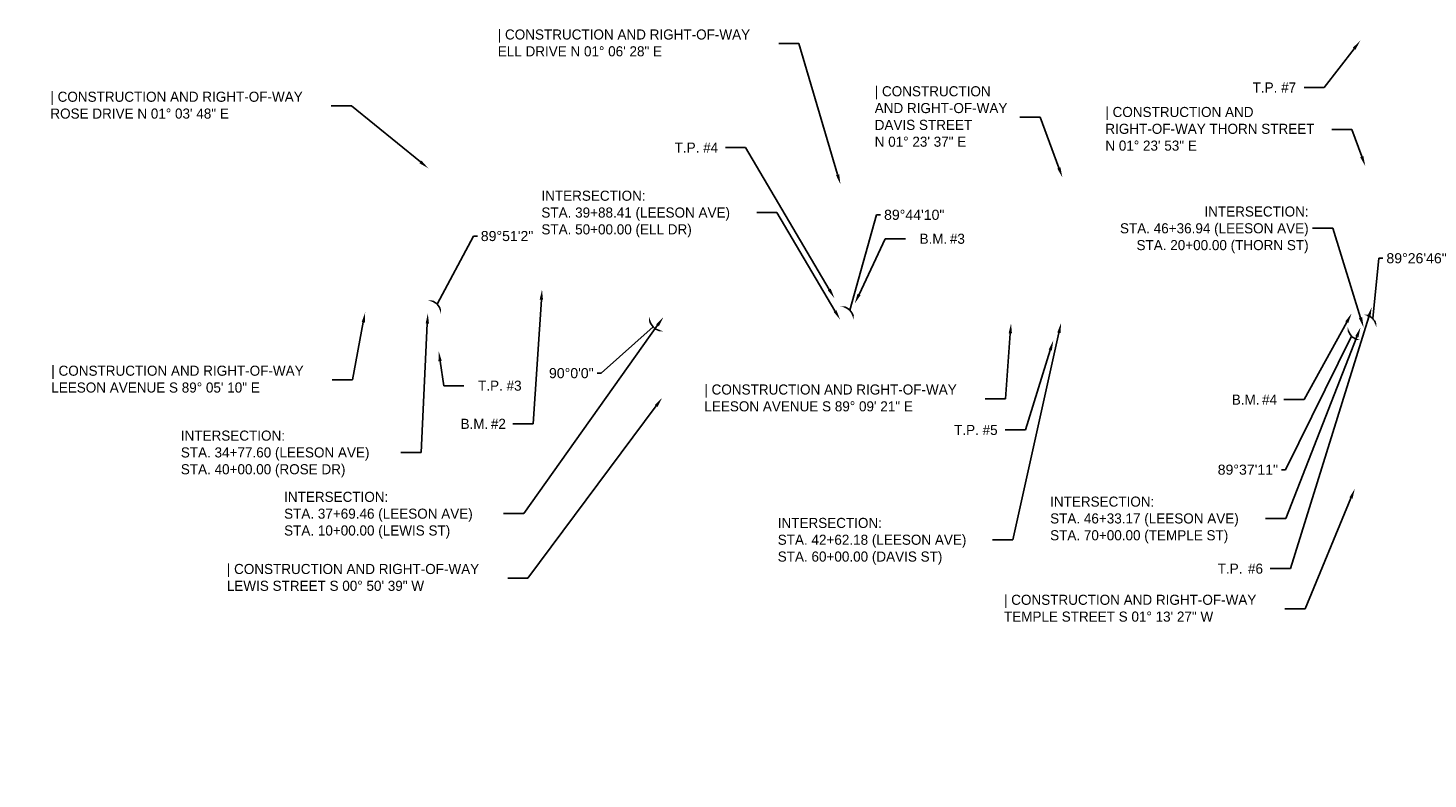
# Model space of a CAD drawing. Header units: feet. Extents: x 1385450 to 1391125, y 443935 to 447530.
# Tile 4 of 5: x 1387432 to 1389167, y 446600 to 447530. Entities that reach past the tile are written whole.
import ezdxf
from ezdxf import colors
from ezdxf.entities.mleader import LeaderData, LeaderLine
from ezdxf.math import Vec2, Vec3

# ---------------------------------------------------------------- set-up
doc = ezdxf.new("R2010")
doc.units = ezdxf.units.FT
doc.header["$MEASUREMENT"] = 0
doc.styles.add('Slanted-Normal', font='font31.shx', dxfattribs={"height": 0.14})
doc.styles.get("Standard").update_dxf_attribs({"font": 'arial.ttf'})
doc.dimstyles.get("Standard").update_dxf_attribs({"dimtxt": 0.18, "dimasz": 0.18, "dimexe": 0.18, "dimexo": 0.0625, "dimgap": 0.09, "dimtad": 0, "dimtih": 1, "dimtoh": 1, "dimdec": 4, "dimzin": 0, "dimdsep": 46, "dimtxsty": 'Standard', "dimcen": 0.09, "dimadec": 0, "dimazin": 0, "dimtfac": 1, "dimtdec": 4, "dimtofl": 0, "dimtmove": 0, "dimatfit": 3, "dimfxl": 1, "dimtolj": 1, "dimtzin": 0, "dimarcsym": 0})

# ---------------------------------------------------------------- blocks, each defined once
blk = doc.blocks.new('*D12')
at = {"color": 0, "lineweight": -2, "transparency": 16777216}
for p, q in [((1388450.3, 447180.7), (1388483.4, 447298.9)), ((1388483.4, 447298.9), (1388488.4, 447298.9))]:
    blk.add_line(p, q, dxfattribs=at)
blk.add_arc((1388438.3, 447169.1), 16.7, 16.3747, 71.6734, dxfattribs=at)
at = {"color": 0, "transparency": 16777216}
for points in [[(1388443.4, 447184.1), (1388443.7, 447185.7), (1388438.6, 447185.8)], [(1388455.1, 447173.9), (1388453.5, 447173.7), (1388455, 447168.8)]]:
    blk.add_solid(points, dxfattribs=at)
at = {"layer": 'Defpoints', "color": 0, "transparency": 16777216}
for p in [(1388444.8, 447504.6), (1388087.4, 447174.2), (1388438.3, 447169.1), (1388452.9, 447177.2), (1390741, 447135.1)]:
    blk.add_point(p, dxfattribs=at)
at = {"color": 0, "transparency": 16777216, "insert": (1388530.1, 447298.9), "char_height": 12.5, "attachment_point": 5}
blk.add_mtext('\\A1;89°44\'10"', dxfattribs=at)
blk = doc.blocks.new('*D13')
at = {"color": 0, "lineweight": -2, "transparency": 16777216}
for p, q in [((1388206.7, 447160), (1388142.3, 447102.7)), ((1388142.3, 447102.7), (1388137.3, 447102.7))]:
    blk.add_line(p, q, dxfattribs=at)
blk.add_arc((1388219.4, 447172.3), 17.6, 195.4583, 252.8535, dxfattribs=at)
at = {"color": 0, "transparency": 16777216}
for points in [[(1388201.5, 447167.5), (1388203.2, 447167.7), (1388201.7, 447172.6)], [(1388214.3, 447156.3), (1388214, 447154.6), (1388219.1, 447154.7)]]:
    blk.add_solid(points, dxfattribs=at)
at = {"layer": 'Defpoints', "color": 0, "transparency": 16777216}
for p in [(1388087.4, 447174.2), (1388219.4, 447172.3), (1388210.3, 447157.2), (1390741, 447135.1), (1388216.4, 446972.1)]:
    blk.add_point(p, dxfattribs=at)
at = {"color": 0, "transparency": 16777216, "insert": (1388105.3, 447102.7), "char_height": 12.5, "attachment_point": 5}
blk.add_mtext('\\A1;90°0\'0"', dxfattribs=at)
blk = doc.blocks.new('*D14')
at = {"color": 0, "lineweight": -2, "transparency": 16777216}
for p, q in [((1387939.2, 447188.1), (1387984, 447272.6)), ((1387984, 447272.6), (1387989, 447272.6))]:
    blk.add_line(p, q, dxfattribs=at)
blk.add_arc((1387927.5, 447176.8), 16.2, 16.8368, 71.1861, dxfattribs=at)
at = {"color": 0, "transparency": 16777216}
for points in [[(1387932.6, 447191.3), (1387932.9, 447193), (1387927.8, 447193)], [(1387943.9, 447181.6), (1387942.2, 447181.4), (1387943.7, 447176.5)]]:
    blk.add_solid(points, dxfattribs=at)
at = {"layer": 'Defpoints', "color": 0, "transparency": 16777216}
for p in [(1387930.9, 447356.8), (1385450.2, 447216.3), (1387927.5, 447176.8), (1387941.7, 447184.7), (1388087.4, 447174.2)]:
    blk.add_point(p, dxfattribs=at)
at = {"color": 0, "transparency": 16777216, "insert": (1388025.7, 447272.6), "char_height": 12.5, "attachment_point": 5}
blk.add_mtext('\\A1;89°51\'2"', dxfattribs=at)
blk = doc.blocks.new('*D15')
at = {"color": 0, "lineweight": -2, "transparency": 16777216}
for p, q in [((1389071.6, 447148.7), (1388990.1, 446983.1)), ((1388990.1, 446983.1), (1388985.1, 446983.1))]:
    blk.add_line(p, q, dxfattribs=at)
blk.add_arc((1389083, 447159.6), 15.7, 197.4401, 250.4916, dxfattribs=at)
at = {"color": 0, "transparency": 16777216}
for points in [[(1389067.1, 447154.7), (1389068.8, 447155), (1389067.2, 447159.8)], [(1389077.9, 447145.6), (1389077.6, 447143.9), (1389082.6, 447143.8)]]:
    blk.add_solid(points, dxfattribs=at)
at = {"layer": 'Defpoints', "color": 0, "transparency": 16777216}
for p in [(1388087.4, 447174.2), (1389069.2, 447151.9), (1389083, 447159.6), (1390741, 447135.1), (1389071, 446599.9)]:
    blk.add_point(p, dxfattribs=at)
at = {"color": 0, "transparency": 16777216, "insert": (1388943.4, 446983.1), "char_height": 12.5, "attachment_point": 5}
blk.add_mtext('\\A1;89°37\'11"', dxfattribs=at)
blk = doc.blocks.new('*D16')
at = {"color": 0, "lineweight": -2, "transparency": 16777216}
for p, q in [((1389098.1, 447170.4), (1389105.7, 447245.1)), ((1389105.7, 447245.1), (1389110.7, 447245.1))]:
    blk.add_line(p, q, dxfattribs=at)
blk.add_arc((1389086.7, 447159.5), 15.7, 17.4327, 70.3252, dxfattribs=at)
at = {"color": 0, "transparency": 16777216}
for points in [[(1389091.9, 447173.5), (1389092.2, 447175.2), (1389087.1, 447175.3)], [(1389102.6, 447164.4), (1389100.9, 447164.1), (1389102.5, 447159.3)]]:
    blk.add_solid(points, dxfattribs=at)
at = {"layer": 'Defpoints', "color": 0, "transparency": 16777216}
for p in [(1389094.9, 447494.3), (1388087.4, 447174.2), (1389086.7, 447159.5), (1389100.5, 447167.1), (1390741, 447135.1)]:
    blk.add_point(p, dxfattribs=at)
at = {"color": 0, "transparency": 16777216, "insert": (1389152.4, 447245.1), "char_height": 12.5, "attachment_point": 5}
blk.add_mtext('\\A1;89°26\'46"', dxfattribs=at)
blk = doc.blocks.new('*D17')
at = {"color": 0, "lineweight": -2, "transparency": 16777216}
for p, q in [((1389429.2, 447145.5), (1389380.9, 447076.6)), ((1389380.9, 447076.6), (1389375.9, 447076.6))]:
    blk.add_line(p, q, dxfattribs=at)
blk.add_arc((1389438.3, 447154.3), 12.7, 201.9046, 246.3408, dxfattribs=at)
at = {"color": 0, "transparency": 16777216}
for points in [[(1389425.7, 447149.5), (1389427.3, 447149.8), (1389425.6, 447154.5)], [(1389433.3, 447143.5), (1389433, 447141.9), (1389438.1, 447141.7)]]:
    blk.add_solid(points, dxfattribs=at)
at = {"layer": 'Defpoints', "color": 0, "transparency": 16777216}
for p in [(1388087.4, 447174.2), (1389438.3, 447154.3), (1389431.8, 447143.5), (1390741, 447135.1), (1389429.7, 446616.6)]:
    blk.add_point(p, dxfattribs=at)
at = {"color": 0, "transparency": 16777216, "insert": (1389339.2, 447076.6), "char_height": 12.5, "attachment_point": 5}
blk.add_mtext('\\A1;89°56\'1"', dxfattribs=at)
blk = doc.blocks.new('*D18')
at = {"color": 0, "lineweight": -2, "transparency": 16777216}
for p, q in [((1389555.6, 447162.9), (1389614.5, 447226.3)), ((1389614.5, 447226.3), (1389619.5, 447226.3))]:
    blk.add_line(p, q, dxfattribs=at)
blk.add_arc((1389545, 447152.8), 14.7, 18.7931, 68.6996, dxfattribs=at)
at = {"color": 0, "transparency": 16777216}
for points in [[(1389550.2, 447165.6), (1389550.5, 447167.2), (1389545.4, 447167.4)], [(1389559.7, 447157.6), (1389558.1, 447157.4), (1389559.7, 447152.6)]]:
    blk.add_solid(points, dxfattribs=at)
at = {"layer": 'Defpoints', "color": 0, "transparency": 16777216}
for p in [(1389551.5, 447376.9), (1388087.4, 447174.2), (1389545, 447152.8), (1389552.6, 447165.3), (1390741, 447135.1)]:
    blk.add_point(p, dxfattribs=at)
at = {"color": 0, "transparency": 16777216, "insert": (1389661.1, 447226.3), "char_height": 12.5, "attachment_point": 5}
blk.add_mtext('\\A1;89°10\'51"', dxfattribs=at)
blk = doc.blocks.new('*D19')
at = {"color": 0, "lineweight": -2, "transparency": 16777216}
for p, q in [((1390079.9, 447154.5), (1390161.7, 447224.1)), ((1390161.7, 447224.1), (1390166.7, 447224.1))]:
    blk.add_line(p, q, dxfattribs=at)
blk.add_arc((1390070, 447145), 13.7, 20.202, 67.5158, dxfattribs=at)
at = {"color": 0, "transparency": 16777216}
for points in [[(1390075.1, 447156.9), (1390075.4, 447158.5), (1390070.3, 447158.7)], [(1390083.7, 447149.9), (1390082, 447149.6), (1390083.7, 447144.8)]]:
    blk.add_solid(points, dxfattribs=at)
at = {"layer": 'Defpoints', "color": 0, "transparency": 16777216}
for p in [(1390075.4, 447360.6), (1388087.4, 447174.2), (1390077.1, 447156.7), (1390070, 447145), (1390741, 447135.1)]:
    blk.add_point(p, dxfattribs=at)
at = {"color": 0, "transparency": 16777216, "insert": (1390208.3, 447224.1), "char_height": 12.5, "attachment_point": 5}
blk.add_mtext('\\A1;89°24\'21"', dxfattribs=at)
blk = doc.blocks.new('*D20')
at = {"color": 0, "lineweight": -2, "transparency": 16777216}
for p, q in [((1390569.1, 447146.3), (1390598.9, 447208.1)), ((1390598.9, 447208.1), (1390603.9, 447208.1))]:
    blk.add_line(p, q, dxfattribs=at)
blk.add_arc((1390560.3, 447137.8), 12.3, 22.6874, 64.9535, dxfattribs=at)
at = {"color": 0, "transparency": 16777216}
for points in [[(1390565.3, 447148.1), (1390565.7, 447149.7), (1390560.6, 447150.1)], [(1390572.4, 447142.7), (1390570.8, 447142.4), (1390572.5, 447137.6)]]:
    blk.add_solid(points, dxfattribs=at)
at = {"layer": 'Defpoints', "color": 0, "transparency": 16777216}
for p in [(1390567.2, 447399.9), (1388087.4, 447174.2), (1390560.3, 447137.8), (1390566.7, 447148.3), (1390741, 447135.1)]:
    blk.add_point(p, dxfattribs=at)
at = {"color": 0, "transparency": 16777216, "insert": (1390645.6, 447208.1), "char_height": 12.5, "attachment_point": 5}
blk.add_mtext('\\A1;89°19\'44"', dxfattribs=at)

msp = doc.modelspace()

# ---------------------------------------------------------------- dimensions: what is measured, and where the dimension line sits
for base, line1, line2, picture, middle in [((1388452.87356, 447177.18784), ((1388087.36503, 447174.24372), (1390740.96467, 447135.14996)), ((1388444.76426, 447504.55761), (1388438.27666, 447169.07397)), '*D12', (1388530.05083, 447298.93711)), ((1389100.51558, 447167.14508), ((1388087.36503, 447174.24372), (1390740.96467, 447135.14996)), ((1389086.74423, 447159.52052), (1389094.91465, 447494.30347)), '*D16', (1389152.37355, 447245.06502)), ((1390566.65434, 447148.28863), ((1388087.36503, 447174.24372), (1390740.96467, 447135.14996)), ((1390560.28646, 447137.81177), (1390567.21903, 447399.92551)), '*D20', (1390645.56603, 447208.06176)), ((1389552.64623, 447165.28379), ((1388087.36503, 447174.24372), (1390740.96467, 447135.14996)), ((1389545.01021, 447152.76918), (1389551.51794, 447376.87659)), '*D18', (1389661.12366, 447226.33507)), ((1390077.09893, 447156.73883), ((1388087.36503, 447174.24372), (1390740.96467, 447135.14996)), ((1390075.41015, 447360.55023), (1390069.99954, 447145.03485)), '*D19', (1390208.2922, 447224.05851)), ((1387941.69289, 447184.65802), ((1385450.2432, 447216.30737), (1388087.36503, 447174.24372)), ((1387927.52567, 447176.79194), (1387930.86577, 447356.7605)), '*D14', (1388025.72911, 447272.56775)), ((1388210.31056, 447157.16079), ((1388219.35071, 447172.29897), (1388216.40043, 446972.07071)), ((1388087.36503, 447174.24372), (1390740.96467, 447135.14996)), '*D13', (1388105.34996, 447102.7016)), ((1389069.2085, 447151.94074), ((1389071.00571, 446599.87771), (1389082.96662, 447159.57617)), ((1388087.36503, 447174.24372), (1390740.96467, 447135.14996)), '*D15', (1388943.4209, 446983.10069)), ((1389431.75168, 447143.46343), ((1389438.25933, 447154.34361), (1389429.71235, 446616.57888)), ((1388087.36503, 447174.24372), (1390740.96467, 447135.14996)), '*D17', (1389339.15291, 447076.62584))]:
    dim = msp.add_angular_dim_2l(base=base, line1=line1, line2=line2, dimstyle='Standard', override={"dimscale": 100, "dimtxt": 0.125, "dimasz": 0.05, "dimexe": 0.125, "dimexo": 0.05, "dimgap": 0.05, "dimaunit": 1, "dimadec": 3, "dimtmove": 1})
    dim.commit()
    dim.dimension.update_dxf_attribs({"geometry": picture, "text_midpoint": middle, "dimtype": 162})

# ---------------------------------------------------------------- leaders
ml = msp.add_multileader_mtext('Standard')
ml.set_content('| CONSTRUCTION AND RIGHT-OF-WAY\\PELL DRIVE N 01%%D 06\' 28" E', color=256, style='Slanted-Normal')
ml.set_leader_properties()
ml.build(insert=Vec2(0, 0))
ml.multileader.update_dxf_attribs({"text_left_attachment_type": 2, "text_right_attachment_type": 2, "dogleg_length": 0.25, "arrow_head_size": 12.5, "scale": 100})
ctx = ml.context
ctx.base_point, ctx.scale, ctx.char_height, ctx.arrow_head_size, ctx.landing_gap_size, ctx.plane_origin = Vec3(1388009.15998, 447511.06322), 100, 12.5, 12.5, 5, Vec3(1388438.71892, 447336.73206)
ctx.left_attachment, ctx.right_attachment = 2, 2
notes = []
notes.append((ctx, [(0, (1, 1, 0), (1388387.21554, 447511.06322), (-1, 0), 25, [(0, [(1388438.71892, 447336.73206)], 0, [])])]))
ctx.mtext.insert, ctx.mtext.flow_direction = Vec3(1388014.15998, 447528.67235), 5
ml = msp.add_multileader_mtext('Standard')
ml.set_content('\\pxi-3,l4,t4;T.P. #7', color=256, style='Slanted-Normal')
ml.set_leader_properties()
ml.build(insert=Vec2(0, 0))
ml.multileader.update_dxf_attribs({"text_left_attachment_type": 2, "text_right_attachment_type": 2, "dogleg_length": 0.25, "arrow_head_size": 12.5, "scale": 100})
ctx = ml.context
ctx.base_point, ctx.scale, ctx.char_height, ctx.arrow_head_size, ctx.landing_gap_size, ctx.plane_origin = Vec3(1388931.78321, 447456.77898, 782.089), 100, 12.5, 12.5, 5, Vec3(1389082.60203, 447514.66872, 782.089)
ctx.left_attachment, ctx.right_attachment = 2, 2
notes.append((ctx, [(0, (1, 1, 0), (1389038.11257, 447456.77898, 782.089), (-1, 0), 25, [(0, [(1389082.60203, 447514.66872, 782.089)], 0, [])])]))
ctx.mtext.insert, ctx.mtext.flow_direction = Vec3(1388936.78321, 447463.02898, 782.089), 5
ml = msp.add_multileader_mtext('Standard')
ml.set_content('| CONSTRUCTION AND RIGHT-OF-WAY\\PROSE DRIVE N 01%%D 03\' 48" E', color=256, style='Slanted-Normal')
ml.set_leader_properties()
ml.build(insert=Vec2(0, 0))
ml.multileader.update_dxf_attribs({"text_left_attachment_type": 2, "text_right_attachment_type": 2, "dogleg_length": 0.25, "arrow_head_size": 12.5, "scale": 100})
ctx = ml.context
ctx.base_point, ctx.scale, ctx.char_height, ctx.arrow_head_size, ctx.landing_gap_size, ctx.plane_origin = Vec3(1387454.94384, 447433.91125), 100, 12.5, 12.5, 5, Vec3(1387928.06423, 447356.67677)
ctx.left_attachment, ctx.right_attachment = 2, 2
notes.append((ctx, [(0, (1, 1, 0), (1387832.9994, 447433.91125), (-1, 0), 25, [(0, [(1387928.06423, 447356.67677)], 0, [])])]))
ctx.mtext.insert, ctx.mtext.flow_direction = Vec3(1387459.94384, 447451.52038), 5
ml = msp.add_multileader_mtext('Standard')
ml.set_content('| CONSTRUCTION \\PAND RIGHT-OF-WAY\\PDAVIS STREET \\PN 01%%D 23\' 37" E', color=256, style='Slanted-Normal')
ml.set_leader_properties()
ml.build(insert=Vec2(0, 0))
ml.multileader.update_dxf_attribs({"text_left_attachment_type": 2, "text_right_attachment_type": 2, "dogleg_length": 0.25, "arrow_head_size": 12.5, "scale": 100})
ctx = ml.context
ctx.base_point, ctx.scale, ctx.char_height, ctx.arrow_head_size, ctx.landing_gap_size, ctx.plane_origin = Vec3(1388476.13949, 447419.88451), 100, 12.5, 12.5, 5, Vec3(1388713.6039, 447345.3445)
ctx.left_attachment, ctx.right_attachment = 2, 2
notes.append((ctx, [(0, (1, 1, 0), (1388686.04028, 447419.88451), (-1, 0), 25, [(0, [(1388713.6039, 447345.3445)], 0, [])])]))
ctx.mtext.insert, ctx.mtext.flow_direction = Vec3(1388481.13949, 447458.32697), 5
ml = msp.add_multileader_mtext('Standard')
ml.set_content('| CONSTRUCTION AND \\PRIGHT-OF-WAY THORN STREET\\PN 01%%D 23\' 53" E', color=256, style='Slanted-Normal')
ml.set_leader_properties()
ml.build(insert=Vec2(0, 0))
ml.multileader.update_dxf_attribs({"text_left_attachment_type": 2, "text_right_attachment_type": 2, "dogleg_length": 0.25, "arrow_head_size": 12.5, "scale": 100})
ctx = ml.context
ctx.base_point, ctx.scale, ctx.char_height, ctx.arrow_head_size, ctx.landing_gap_size, ctx.plane_origin = Vec3(1388761.82296, 447404.61891), 100, 12.5, 12.5, 5, Vec3(1389088.82226, 447359.37725)
ctx.left_attachment, ctx.right_attachment = 2, 2
notes.append((ctx, [(0, (1, 1, 0), (1389072.21978, 447404.61891), (-1, 0), 25, [(0, [(1389088.82226, 447359.37725)], 0, [])])]))
ctx.mtext.insert, ctx.mtext.flow_direction = Vec3(1388766.82296, 447432.6447), 5
ml = msp.add_multileader_mtext('Standard')
ml.set_content('\\pxi-3,l4,t4;T.P. #4', color=256, style='Slanted-Normal')
ml.set_leader_properties()
ml.build(insert=Vec2(0, 0))
ml.multileader.update_dxf_attribs({"text_left_attachment_type": 2, "text_right_attachment_type": 2, "dogleg_length": 0.25, "arrow_head_size": 12.5, "scale": 100})
ctx = ml.context
ctx.base_point, ctx.scale, ctx.char_height, ctx.arrow_head_size, ctx.landing_gap_size, ctx.plane_origin = Vec3(1388215.82993, 447382.24015, 782.01), 100, 12.5, 12.5, 5, Vec3(1388431.18803, 447195.66172, 782.01)
ctx.left_attachment, ctx.right_attachment = 2, 2
notes.append((ctx, [(0, (1, 1, 0), (1388321.26644, 447382.24015, 782.01), (-1, 0), 25, [(0, [(1388431.18803, 447195.66172, 782.01)], 0, [])])]))
ctx.mtext.insert, ctx.mtext.flow_direction = Vec3(1388220.82993, 447388.49015, 782.01), 5
ml = msp.add_multileader_mtext('Standard')
ml.set_content('INTERSECTION:\\PSTA. 39+88.41 (LEESON AVE)\\PSTA. 50+00.00 (ELL DR)', color=256, style='Slanted-Normal')
ml.set_leader_properties()
ml.build(insert=Vec2(0, 0))
ml.multileader.update_dxf_attribs({"text_left_attachment_type": 2, "text_right_attachment_type": 2, "dogleg_length": 0.25, "arrow_head_size": 12.5, "scale": 100})
ctx = ml.context
ctx.base_point, ctx.scale, ctx.char_height, ctx.arrow_head_size, ctx.landing_gap_size, ctx.plane_origin = Vec3(1388063.22485, 447301.79983), 100, 12.5, 12.5, 5, Vec3(1388438.27666, 447169.07397)
ctx.left_attachment, ctx.right_attachment = 2, 2
notes.append((ctx, [(0, (1, 1, 0), (1388360.03041, 447301.79983), (-1, 0), 25, [(0, [(1388438.27666, 447169.07397)], 0, [])])]))
ctx.mtext.insert, ctx.mtext.flow_direction = Vec3(1388068.22485, 447328.88317), 5
ml = msp.add_multileader_mtext('Standard')
ml.set_content('INTERSECTION:\\PSTA. 46+36.94 (LEESON AVE)\\PSTA. 20+00.00 (THORN ST)', color=256, style='Slanted-Normal')
ml.set_leader_properties()
ml.build(insert=Vec2(0, 0))
ml.multileader.update_dxf_attribs({"text_left_attachment_type": 2, "text_right_attachment_type": 2, "dogleg_length": 0.25, "arrow_head_size": 12.5, "scale": 100})
ctx = ml.context
ctx.base_point, ctx.scale, ctx.char_height, ctx.arrow_head_size, ctx.landing_gap_size, ctx.plane_origin = Vec3(1388746.36811, 447282.28163), 100, 12.5, 12.5, 5, Vec3(1389086.74423, 447159.52052)
ctx.left_attachment, ctx.right_attachment, ctx.text_align_type = 2, 2, 2
notes.append((ctx, [(0, (1, 1, 0), (1389048.63001, 447282.28163), (-1, 0), 25, [(0, [(1389086.74423, 447159.52052)], 0, [])])]))
ctx.mtext.insert, ctx.mtext.alignment, ctx.mtext.flow_direction = Vec3(1389018.63001, 447309.36496), 3, 5
ml = msp.add_multileader_mtext('Standard')
ml.set_content('\\pxi-3,l4,t4;B.M.^I#3', color=256, style='Slanted-Normal')
ml.set_leader_properties()
ml.build(insert=Vec2(0, 0))
ml.multileader.update_dxf_attribs({"text_left_attachment_type": 2, "text_right_attachment_type": 2, "dogleg_length": 0.25, "arrow_head_size": 12.5, "scale": 100})
ctx = ml.context
ctx.base_point, ctx.scale, ctx.char_height, ctx.arrow_head_size, ctx.landing_gap_size, ctx.plane_origin = Vec3(1388519.24809, 447269.30793, 783.354), 100, 12.5, 12.5, 5, Vec3(1388456.40303, 447189.02072, 783.354)
ctx.left_attachment, ctx.right_attachment = 2, 2
notes.append((ctx, [(1, (1, 1, 0), (1388494.24809, 447269.30793, 783.354), (1, 0), 25, [(0, [(1388456.40303, 447189.02072, 783.354)], 0, [])])]))
ctx.mtext.insert, ctx.mtext.flow_direction = Vec3(1388524.24809, 447275.55793, 783.354), 5
ml = msp.add_multileader_mtext('Standard')
ml.set_content('\\pxi-3,l4,t4;B.M.^I#2', color=256, style='Slanted-Normal')
ml.set_leader_properties()
ml.build(insert=Vec2(0, 0))
ml.multileader.update_dxf_attribs({"text_left_attachment_type": 2, "text_right_attachment_type": 2, "dogleg_length": 0.25, "arrow_head_size": 12.5, "scale": 100})
ctx = ml.context
ctx.base_point, ctx.scale, ctx.char_height, ctx.arrow_head_size, ctx.landing_gap_size, ctx.plane_origin = Vec3(1387950.63181, 447040.01551, 783.269), 100, 12.5, 12.5, 5, Vec3(1388069.00303, 447206.32372, 783.269)
ctx.left_attachment, ctx.right_attachment = 2, 2
notes.append((ctx, [(0, (1, 1, 0), (1388057.85404, 447040.01551, 783.269), (-1, 0), 25, [(0, [(1388069.00303, 447206.32372, 783.269)], 0, [])])]))
ctx.mtext.insert, ctx.mtext.flow_direction = Vec3(1387955.63181, 447046.26551, 783.269), 5
ml = msp.add_multileader_mtext('Standard')
ml.set_content('| CONSTRUCTION AND RIGHT-OF-WAY\\PLEESON AVENUE S 89%%D 05\' 10" E', color=256, style='Slanted-Normal')
ml.set_leader_properties()
ml.build(insert=Vec2(0, 0))
ml.multileader.update_dxf_attribs({"text_left_attachment_type": 2, "text_right_attachment_type": 2, "dogleg_length": 0.25, "arrow_head_size": 12.5, "scale": 100})
ctx = ml.context
ctx.base_point, ctx.scale, ctx.char_height, ctx.arrow_head_size, ctx.landing_gap_size, ctx.plane_origin = Vec3(1387456.07616, 447094.43537), 100, 12.5, 12.5, 5, Vec3(1387849.93795, 447178.03083)
ctx.left_attachment, ctx.right_attachment = 2, 2
notes.append((ctx, [(0, (1, 1, 0), (1387834.13172, 447094.43537), (-1, 0), 25, [(0, [(1387849.93795, 447178.03083)], 0, [])])]))
ctx.mtext.insert, ctx.mtext.flow_direction = Vec3(1387461.07616, 447112.04449), 5
ml = msp.add_multileader_mtext('Standard')
ml.set_content('INTERSECTION:\\PSTA. 34+77.60 (LEESON AVE)\\PSTA. 40+00.00 (ROSE DR)', color=256, style='Slanted-Normal')
ml.set_leader_properties()
ml.build(insert=Vec2(0, 0))
ml.multileader.update_dxf_attribs({"text_left_attachment_type": 2, "text_right_attachment_type": 2, "dogleg_length": 0.25, "arrow_head_size": 12.5, "scale": 100})
ctx = ml.context
ctx.base_point, ctx.scale, ctx.char_height, ctx.arrow_head_size, ctx.landing_gap_size, ctx.plane_origin = Vec3(1387616.56542, 447004.55095), 100, 12.5, 12.5, 5, Vec3(1387927.52567, 447176.79194)
ctx.left_attachment, ctx.right_attachment = 2, 2
notes.append((ctx, [(0, (1, 1, 0), (1387919.12494, 447004.55095), (-1, 0), 25, [(0, [(1387927.52567, 447176.79194)], 0, [])])]))
ctx.mtext.insert, ctx.mtext.flow_direction = Vec3(1387621.56542, 447031.63429), 5
ml = msp.add_multileader_mtext('Standard')
ml.set_content('INTERSECTION:\\PSTA. 37+69.46 (LEESON AVE)\\PSTA. 10+00.00 (LEWIS ST)', color=256, style='Slanted-Normal')
ml.set_leader_properties()
ml.build(insert=Vec2(0, 0))
ml.multileader.update_dxf_attribs({"text_left_attachment_type": 2, "text_right_attachment_type": 2, "dogleg_length": 0.25, "arrow_head_size": 12.5, "scale": 100})
ctx = ml.context
ctx.base_point, ctx.scale, ctx.char_height, ctx.arrow_head_size, ctx.landing_gap_size, ctx.plane_origin = Vec3(1387744.50796, 446928.67632), 100, 12.5, 12.5, 5, Vec3(1388219.35071, 447172.29897)
ctx.left_attachment, ctx.right_attachment = 2, 2
notes.append((ctx, [(0, (1, 1, 0), (1388046.47224, 446928.67632), (-1, 0), 25, [(0, [(1388219.35071, 447172.29897)], 0, [])])]))
ctx.mtext.insert, ctx.mtext.flow_direction = Vec3(1387749.50796, 446955.75965), 5
ml = msp.add_multileader_mtext('Standard')
ml.set_content('\\pxi-3,l4,t4;T.P.^I#6', color=256, style='Slanted-Normal')
ml.set_leader_properties()
ml.build(insert=Vec2(0, 0))
ml.multileader.update_dxf_attribs({"text_left_attachment_type": 2, "text_right_attachment_type": 2, "dogleg_length": 0.25, "arrow_head_size": 12.5, "scale": 100})
ctx = ml.context
ctx.base_point, ctx.scale, ctx.char_height, ctx.arrow_head_size, ctx.landing_gap_size, ctx.plane_origin = Vec3(1388888.54404, 446860.52102, 781.01), 100, 12.5, 12.5, 5, Vec3(1389096.84903, 447184.33272, 781.01)
ctx.left_attachment, ctx.right_attachment = 2, 2
notes.append((ctx, [(0, (1, 1, 0), (1388996.06388, 446860.52102, 781.01), (-1, 0), 25, [(0, [(1389096.84903, 447184.33272, 781.01)], 0, [])])]))
ctx.mtext.insert, ctx.mtext.flow_direction = Vec3(1388893.54404, 446866.77102, 781.01), 5
ml = msp.add_multileader_mtext('Standard')
ml.set_content('\\pxi-3,l4,t4;B.M.^I#4', color=256, style='Slanted-Normal')
ml.set_leader_properties()
ml.build(insert=Vec2(0, 0))
ml.multileader.update_dxf_attribs({"text_left_attachment_type": 2, "text_right_attachment_type": 2, "dogleg_length": 0.25, "arrow_head_size": 12.5, "scale": 100})
ctx = ml.context
ctx.base_point, ctx.scale, ctx.char_height, ctx.arrow_head_size, ctx.landing_gap_size, ctx.plane_origin = Vec3(1388906.01923, 447069.93891, 782.069), 100, 12.5, 12.5, 5, Vec3(1389071.95503, 447176.90072, 782.069)
ctx.left_attachment, ctx.right_attachment = 2, 2
notes.append((ctx, [(0, (1, 1, 0), (1389013.14224, 447069.93891, 782.069), (-1, 0), 25, [(0, [(1389071.95503, 447176.90072, 782.069)], 0, [])])]))
ctx.mtext.insert, ctx.mtext.flow_direction = Vec3(1388911.01923, 447076.18891, 782.069), 5
ml = msp.add_multileader_mtext('Standard')
ml.set_content('| CONSTRUCTION AND RIGHT-OF-WAY\\PLEESON AVENUE S 89%%D 09\' 21" E', color=256, style='Slanted-Normal')
ml.set_leader_properties()
ml.build(insert=Vec2(0, 0))
ml.multileader.update_dxf_attribs({"text_left_attachment_type": 2, "text_right_attachment_type": 2, "dogleg_length": 0.25, "arrow_head_size": 12.5, "scale": 100})
ctx = ml.context
ctx.base_point, ctx.scale, ctx.char_height, ctx.arrow_head_size, ctx.landing_gap_size, ctx.plane_origin = Vec3(1388265.08385, 447071.14967), 100, 12.5, 12.5, 5, Vec3(1388650.03724, 447164.51853)
ctx.left_attachment, ctx.right_attachment = 2, 2
notes.append((ctx, [(0, (1, 1, 0), (1388643.1394, 447071.14967), (-1, 0), 25, [(0, [(1388650.03724, 447164.51853)], 0, [])])]))
ctx.mtext.insert, ctx.mtext.flow_direction = Vec3(1388270.08385, 447088.7588), 5
ml = msp.add_multileader_mtext('Standard')
ml.set_content('INTERSECTION:\\PSTA. 42+62.18 (LEESON AVE)\\PSTA. 60+00.00 (DAVIS ST)', color=256, style='Slanted-Normal')
ml.set_leader_properties()
ml.build(insert=Vec2(0, 0))
ml.multileader.update_dxf_attribs({"text_left_attachment_type": 2, "text_right_attachment_type": 2, "dogleg_length": 0.25, "arrow_head_size": 12.5, "scale": 100})
ctx = ml.context
ctx.base_point, ctx.scale, ctx.char_height, ctx.arrow_head_size, ctx.landing_gap_size, ctx.plane_origin = Vec3(1388356.00619, 446896.35467), 100, 12.5, 12.5, 5, Vec3(1388712.01712, 447165.04113)
ctx.left_attachment, ctx.right_attachment = 2, 2
notes.append((ctx, [(0, (1, 1, 0), (1388652.21651, 446896.35467), (-1, 0), 25, [(0, [(1388712.01712, 447165.04113)], 0, [])])]))
ctx.mtext.insert, ctx.mtext.flow_direction = Vec3(1388361.00619, 446923.438), 5
ml = msp.add_multileader_mtext('Standard')
ml.set_content('INTERSECTION:\\PSTA. 46+33.17 (LEESON AVE)\\PSTA. 70+00.00 (TEMPLE ST)', color=256, style='Slanted-Normal')
ml.set_leader_properties()
ml.build(insert=Vec2(0, 0))
ml.multileader.update_dxf_attribs({"text_left_attachment_type": 2, "text_right_attachment_type": 2, "dogleg_length": 0.25, "arrow_head_size": 12.5, "scale": 100})
ctx = ml.context
ctx.base_point, ctx.scale, ctx.char_height, ctx.arrow_head_size, ctx.landing_gap_size, ctx.plane_origin = Vec3(1388693.44304, 446922.75682), 100, 12.5, 12.5, 5, Vec3(1389082.96662, 447159.57617)
ctx.left_attachment, ctx.right_attachment = 2, 2
notes.append((ctx, [(0, (1, 1, 0), (1388990.2486, 446922.75682), (-1, 0), 25, [(0, [(1389082.96662, 447159.57617)], 0, [])])]))
ctx.mtext.insert, ctx.mtext.flow_direction = Vec3(1388698.44304, 446949.84015), 5
ml = msp.add_multileader_mtext('Standard')
ml.set_content('\\pxi-3,l4,t4;T.P. #5', color=256, style='Slanted-Normal')
ml.set_leader_properties()
ml.build(insert=Vec2(0, 0))
ml.multileader.update_dxf_attribs({"text_left_attachment_type": 2, "text_right_attachment_type": 2, "dogleg_length": 0.25, "arrow_head_size": 12.5, "scale": 100})
ctx = ml.context
ctx.base_point, ctx.scale, ctx.char_height, ctx.arrow_head_size, ctx.landing_gap_size, ctx.plane_origin = Vec3(1388561.99551, 447032.36106, 781.91), 100, 12.5, 12.5, 5, Vec3(1388702.37203, 447143.36572, 781.91)
ctx.left_attachment, ctx.right_attachment = 2, 2
notes.append((ctx, [(0, (1, 1, 0), (1388667.72964, 447032.36106, 781.91), (-1, 0), 25, [(0, [(1388702.37203, 447143.36572, 781.91)], 0, [])])]))
ctx.mtext.insert, ctx.mtext.flow_direction = Vec3(1388566.99551, 447038.61106, 781.91), 5
ml = msp.add_multileader_mtext('Standard')
ml.set_content('\\pxi-3,l4,t4;T.P. #3', color=256, style='Slanted-Normal')
ml.set_leader_properties()
ml.build(insert=Vec2(0, 0))
ml.multileader.update_dxf_attribs({"text_left_attachment_type": 2, "text_right_attachment_type": 2, "dogleg_length": 0.25, "arrow_head_size": 12.5, "scale": 100})
ctx = ml.context
ctx.base_point, ctx.scale, ctx.char_height, ctx.arrow_head_size, ctx.landing_gap_size, ctx.plane_origin = Vec3(1387972.29749, 447087.26203, 781.96), 100, 12.5, 12.5, 5, Vec3(1387940.93603, 447130.17972, 781.96)
ctx.left_attachment, ctx.right_attachment = 2, 2
notes.append((ctx, [(1, (1, 1, 0), (1387947.29749, 447087.26203, 781.96), (1, 0), 25, [(0, [(1387940.93603, 447130.17972, 781.96)], 0, [])])]))
ctx.mtext.insert, ctx.mtext.flow_direction = Vec3(1387977.29749, 447093.51203, 781.96), 5
ml = msp.add_multileader_mtext('Standard')
ml.set_content('| CONSTRUCTION AND RIGHT-OF-WAY\\PLEWIS STREET S 00%%D 50\' 39" W', color=256, style='Slanted-Normal')
ml.set_leader_properties()
ml.build(insert=Vec2(0, 0))
ml.multileader.update_dxf_attribs({"text_left_attachment_type": 2, "text_right_attachment_type": 2, "dogleg_length": 0.25, "arrow_head_size": 12.5, "scale": 100})
ctx = ml.context
ctx.base_point, ctx.scale, ctx.char_height, ctx.arrow_head_size, ctx.landing_gap_size, ctx.plane_origin = Vec3(1387673.54367, 446848.75503), 100, 12.5, 12.5, 5, Vec3(1388217.87557, 447072.18484)
ctx.left_attachment, ctx.right_attachment = 2, 2
notes.append((ctx, [(0, (1, 1, 0), (1388051.59923, 446848.75503), (-1, 0), 25, [(0, [(1388217.87557, 447072.18484)], 0, [])])]))
ctx.mtext.insert, ctx.mtext.flow_direction = Vec3(1387678.54367, 446866.36416), 5
ml = msp.add_multileader_mtext('Standard')
ml.set_content('| CONSTRUCTION AND RIGHT-OF-WAY\\PTEMPLE STREET S 01%%D 13\' 27" W', color=256, style='Slanted-Normal')
ml.set_leader_properties()
ml.build(insert=Vec2(0, 0))
ml.multileader.update_dxf_attribs({"text_left_attachment_type": 2, "text_right_attachment_type": 2, "dogleg_length": 0.25, "arrow_head_size": 12.5, "scale": 100})
ctx = ml.context
ctx.base_point, ctx.scale, ctx.char_height, ctx.arrow_head_size, ctx.landing_gap_size, ctx.plane_origin = Vec3(1388636.25674, 446810.59457), 100, 12.5, 12.5, 5, Vec3(1389075.89201, 446959.53809)
ctx.left_attachment, ctx.right_attachment = 2, 2
notes.append((ctx, [(0, (1, 1, 0), (1389014.3123, 446810.59457), (-1, 0), 25, [(0, [(1389075.89201, 446959.53809)], 0, [])])]))
ctx.mtext.insert, ctx.mtext.flow_direction = Vec3(1388641.25674, 446828.2037), 5
for ctx, leaders in notes:
    for number, flags, end, landing, length, lines in leaders:
        leader = LeaderData()
        leader.index, (leader.has_last_leader_line, leader.has_dogleg_vector, leader.attachment_direction) = number, flags
        leader.last_leader_point, leader.dogleg_vector, leader.dogleg_length = Vec3(end), Vec3(landing), length
        for number, points, colour, breaks in lines:
            line = LeaderLine()
            line.index, line.vertices, line.color, line.breaks = number, Vec3.list(points), colors.encode_raw_color(colour), breaks
            leader.lines.append(line)
        ctx.leaders.append(leader)

doc.saveas('drawing.dxf')
